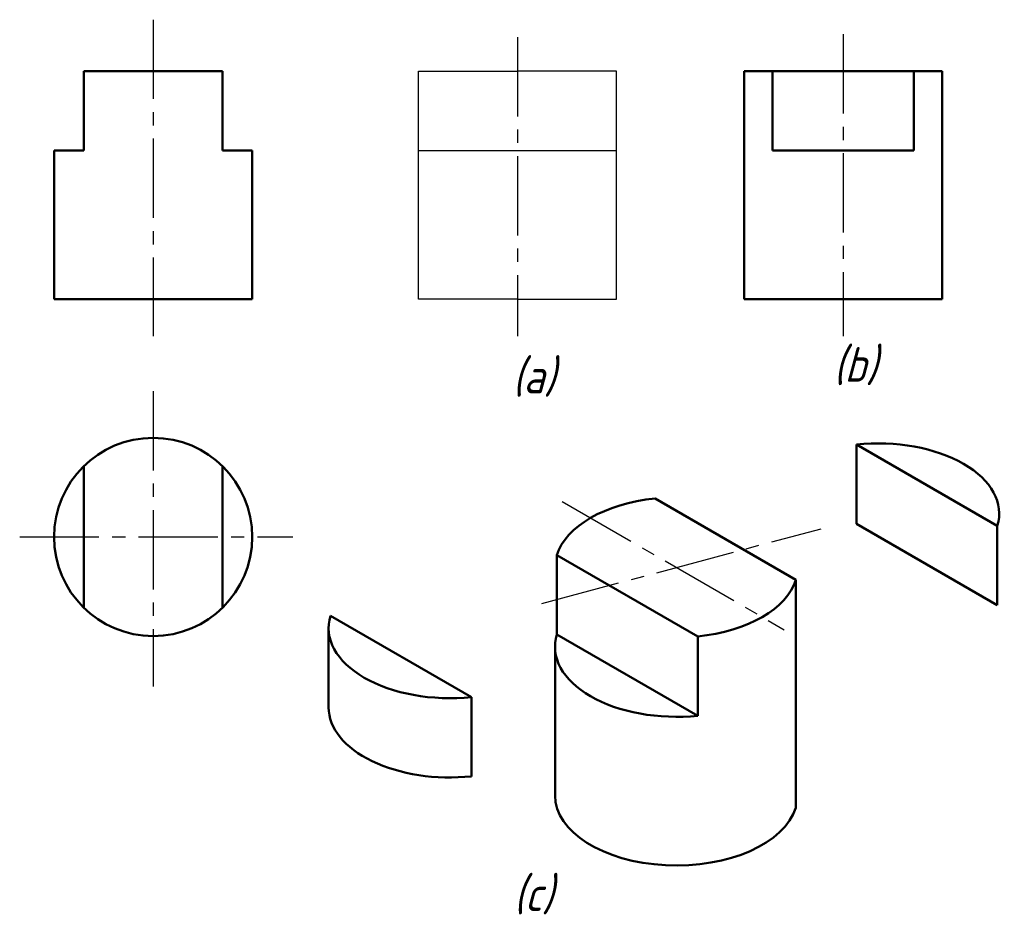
# Model space of a CAD drawing. Header units: millimetres. Extents: x 1109.8 to 1209.2, y -90.3 to 0.6.
import ezdxf

# ---------------------------------------------------------------- set-up
doc = ezdxf.new("R2010")
doc.units = ezdxf.units.MM
doc.header["$LTSCALE"] = 1.4
doc.linetypes.add('CENTER2', pattern=[28.575, 19.05, -3.175, 3.175, -3.175])
for name, color, linetype, lineweight in [('文字层', 227, 'Continuous', 20), ('点画线层', 3, 'CENTER2', 25), ('粗实线层', 7, 'Continuous', 50)]:
    doc.layers.add(name, color=color, linetype=linetype, lineweight=lineweight)
doc.layers.add('细实线层', color=7, linetype='Continuous')
doc.styles.add('工程斜体', font='gbeitc.shx', dxfattribs={"bigfont": 'gbcbig.shx'})

# ---------------------------------------------------------------- blocks, each defined once
blk = doc.blocks.new('re')
at = {"layer": '点画线层', "color": 7, "ltscale": 0.3}
for p, q in [((-54.71, 28.635), (-54.71, -3.297)), ((-17.939, 26.878), (-17.939, -3.297)), ((14.923, 27.163), (14.923, -3.297)), ((-54.71, -8.841), (-54.71, -38.635)), ((-13.435, -19.977), (8.986, -32.922)), ((-15.468, -30.267), (12.698, -22.72)), ((-68.179, -23.556), (-40.629, -23.556))]:
    blk.add_line(p, q, dxfattribs=at)
at = {"layer": '粗实线层', "color": 7, "ltscale": 0.5}
for p, q in [((-61.71, 15.433), (-61.71, 23.433)), ((-61.71, 23.433), (-54.71, 23.433)), ((-47.71, 23.433), (-54.71, 23.433)), ((-47.71, 15.433), (-47.71, 23.433)), ((4.923, 0.433), (4.923, 23.433)), ((4.923, 23.433), (14.923, 23.433)), ((7.781, 23.433), (7.781, 15.433)), ((24.923, 23.433), (14.923, 23.433)), ((22.064, 23.433), (22.064, 15.433)), ((24.923, 0.433), (24.923, 23.433)), ((-64.71, 0.433), (-64.71, 15.433)), ((-64.71, 15.433), (-61.71, 15.433)), ((-44.71, 15.433), (-47.71, 15.433)), ((-44.71, 0.433), (-44.71, 15.433)), ((7.781, 15.433), (14.923, 15.433)), ((22.064, 15.433), (14.923, 15.433)), ((-54.71, 0.433), (-64.71, 0.433)), ((-54.71, 0.433), (-44.71, 0.433)), ((14.923, 0.433), (4.923, 0.433)), ((14.923, 0.433), (24.923, 0.433)), ((16.271, -14.224), (30.483, -22.43)), ((16.271, -14.224), (16.271, -22.224)), ((-61.71, -16.414), (-61.71, -30.697)), ((-47.71, -16.414), (-47.71, -30.697)), ((-4.063, -19.672), (10.149, -27.878)), ((16.271, -22.224), (30.483, -30.43)), ((30.483, -22.43), (30.483, -30.43)), ((-13.963, -25.388), (0.25, -33.594)), ((-13.963, -25.388), (-13.963, -33.388)), ((-36.811, -31.51), (-22.599, -39.716)), ((-37.003, -32.755), (-37.003, -40.755)), ((-13.963, -33.388), (0.25, -41.594)), ((0.25, -33.594), (0.25, -41.594)), ((-14.154, -34.633), (-14.154, -49.633)), ((-22.599, -39.716), (-22.599, -47.716))]:
    blk.add_line(p, q, dxfattribs=at)
at = {"layer": '粗实线层', "ltscale": 0.5}
blk.add_line((10.149, -27.878), (10.149, -50.878), dxfattribs=at)
at = {"layer": '粗实线层', "color": 7, "ltscale": 0.5}
blk.add_circle((-54.71, -23.556), 10, dxfattribs=at)
for centre, start_param, end_param in [((18.427, -21.185), 2.964585, 4.889397), ((-1.907, -26.633), 4.889397, 6.106178), ((-1.907, -26.633), 1.747804, 2.964585), ((-24.755, -32.755), 6.106178, 8.030989), ((-1.907, -34.633), 6.106178, 8.030989), ((-24.755, -40.755), 0, 1.747804), ((-1.907, -49.633), 0, 2.964585)]:
    blk.add_ellipse(centre, major_axis=(-12.247, 0), ratio=0.57735, start_param=start_param, end_param=end_param, dxfattribs=at)
at = {"layer": '细实线层', "color": 7, "ltscale": 0.5}
for p, q in [((-27.939, 0.433), (-27.939, 23.433)), ((-27.939, 23.433), (-17.939, 23.433)), ((-7.939, 23.433), (-17.939, 23.433)), ((-7.939, 0.433), (-7.939, 23.433)), ((-27.939, 15.433), (-7.939, 15.433)), ((-17.939, 0.433), (-27.939, 0.433)), ((-17.939, 0.433), (-7.939, 0.433))]:
    blk.add_line(p, q, dxfattribs=at)
at = {"layer": '文字层', "color": 7, "ltscale": 0.5, "char_height": 3.5, "width": 1.29848, "attachment_point": 1, "style": '工程斜体'}
for s, insert in [('(b)', (13.942, -4.399)), ('(a)', (-18.46, -5.565)), ('(c)', (-18.331, -57.801))]:
    blk.add_mtext(s, dxfattribs=dict(at, insert=insert))

msp = doc.modelspace()

# ---------------------------------------------------------------- block references
at = {"layer": '点画线层', "color": 7}
msp.add_blockref('re', (1177.979, -28.059), dxfattribs=at)

doc.saveas('drawing.dxf')
